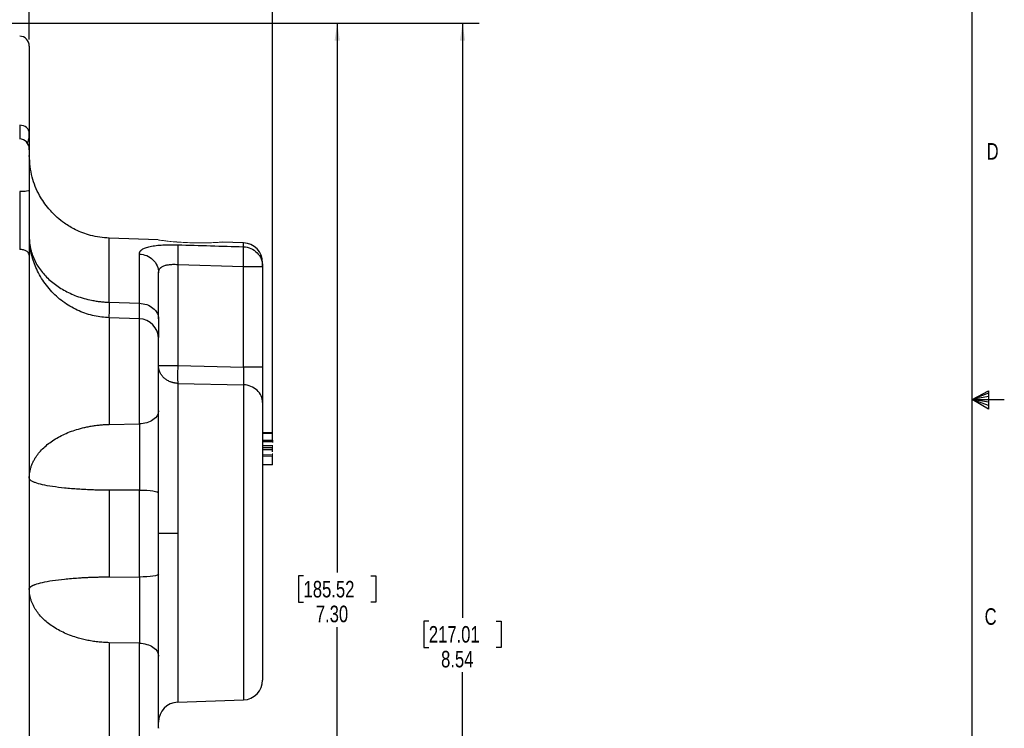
# Model space of a CAD drawing. Header units: inches. Extents: x 0.3 to 34.1, y 0.2 to 21.7.
# Tile 21 of 26: x 26.3 to 33.8, y 8.4 to 13.8. Entities that reach past the tile are written whole.
import ezdxf

# ---------------------------------------------------------------- set-up
doc = ezdxf.new("R2010")
doc.units = ezdxf.units.IN
doc.header["$MEASUREMENT"] = 0
doc.layers.add('SLD-0', color=7, linetype='Continuous', lineweight=25)
doc.styles.add('SLDTEXTSTYLE0', font='TXT', dxfattribs={"width": 0.75})
doc.dimstyles.new('SLDDIMSTYLE0', dxfattribs={"dimtxt": 0.125, "dimasz": 0.13, "dimexe": 0, "dimexo": 0.0625, "dimgap": 0.03125, "dimtad": 0, "dimtih": 1, "dimtoh": 1, "dimlfac": 0.8, "dimrnd": 1e-09, "dimzin": 12, "dimdsep": 46, "dimtxsty": 'SLDTEXTSTYLE0', "dimsah": 1, "dimcen": 0.09, "dimadec": 0, "dimazin": 3, "dimtfac": 1, "dimtofl": 0, "dimtmove": 0, "dimatfit": 3, "dimfxl": 1, "dimfrac": 2, "dimtolj": 1, "dimtzin": 12, "dimarcsym": 0})
doc.dimstyles.new('SLDDIMSTYLE1', dxfattribs={"dimtxt": 0.125, "dimasz": 0.13, "dimexe": 0, "dimexo": 0.0625, "dimgap": 0.03125, "dimtad": 0, "dimtih": 1, "dimtoh": 1, "dimlfac": 0.8, "dimrnd": 1e-09, "dimzin": 4, "dimdsep": 46, "dimtxsty": 'SLDTEXTSTYLE0', "dimsah": 1, "dimcen": 0.09, "dimadec": 0, "dimazin": 1, "dimtfac": 1, "dimtofl": 0, "dimtmove": 0, "dimatfit": 3, "dimfxl": 1, "dimfrac": 2, "dimtolj": 1, "dimtzin": 12, "dimarcsym": 0})

# ---------------------------------------------------------------- blocks, each defined once
blk = doc.blocks.new('_D_8')
at = {"layer": 'SLD-0'}
for p, q in [((24.2268, 14.8227), (24.1887, 14.8227)), ((24.1887, 14.8227), (24.1887, 14.6242)), ((24.6424, 14.8227), (24.6805, 14.8227)), ((24.6805, 14.8227), (24.6805, 14.6242)), ((26.4118, 13.627), (26.4118, 14.7676)), ((22.0652, 14.6426), (24.0791, 14.6426)), ((26.4118, 14.6426), (24.7901, 14.6426)), ((24.1887, 14.6242), (24.2268, 14.6242)), ((24.6805, 14.6242), (24.6424, 14.6242))]:
    blk.add_line(p, q, dxfattribs=at)
for points in [[(22.0652, 14.6426), (22.1952, 14.6226), (22.1952, 14.6626)], [(26.4118, 14.6426), (26.2818, 14.6626), (26.2818, 14.6226)]]:
    blk.add_solid(points, dxfattribs=at)
at = {"layer": 'SLD-0', "char_height": 0.125, "attachment_point": 1, "style": 'SLDTEXTSTYLE0'}
for s, insert in [('88.32', (24.2268, 14.7854)), ('3.48', (24.273, 14.5984))]:
    blk.add_mtext(s, dxfattribs=dict(at, insert=insert))
blk = doc.blocks.new('_D_9')
at = {"layer": 'SLD-0'}
for p, q in [((24.1806, 15.5964), (24.1425, 15.5964)), ((24.1425, 15.5964), (24.1425, 15.3979)), ((24.6886, 15.5964), (24.7267, 15.5964)), ((24.7267, 15.5964), (24.7267, 15.3979)), ((28.2468, 10.6386), (28.2468, 15.5413)), ((22.0652, 15.4163), (24.0329, 15.4163)), ((24.1425, 15.3979), (24.1806, 15.3979)), ((24.7267, 15.3979), (24.6886, 15.3979)), ((28.2468, 15.4163), (24.8363, 15.4163))]:
    blk.add_line(p, q, dxfattribs=at)
for points in [[(22.0652, 15.4163), (22.1952, 15.3963), (22.1952, 15.4363)], [(28.2468, 15.4163), (28.1168, 15.4363), (28.1168, 15.3963)]]:
    blk.add_solid(points, dxfattribs=at)
at = {"layer": 'SLD-0', "char_height": 0.125, "attachment_point": 1, "style": 'SLDTEXTSTYLE0'}
for s, insert in [('125.61', (24.1806, 15.5591)), ('4.95', (24.273, 15.3721))]:
    blk.add_mtext(s, dxfattribs=dict(at, insert=insert))
blk = doc.blocks.new('_D_10')
at = {"layer": 'SLD-0'}
for p, q in [((23.2396, 13.7484), (28.8595, 13.7484)), ((28.7345, 13.7484), (28.7345, 9.6052)), ((28.4805, 9.5798), (28.4424, 9.5798)), ((28.4424, 9.5798), (28.4424, 9.3814)), ((28.9885, 9.5798), (29.0266, 9.5798)), ((29.0266, 9.5798), (29.0266, 9.3814)), ((28.4424, 9.3814), (28.4805, 9.3814)), ((29.0266, 9.3814), (28.9885, 9.3814)), ((28.7345, 4.6187), (28.7345, 9.1944)), ((26.2937, 4.6187), (28.8595, 4.6187))]:
    blk.add_line(p, q, dxfattribs=at)
for points in [[(28.7345, 13.7484), (28.7145, 13.6184), (28.7545, 13.6184)], [(28.7345, 4.6187), (28.7545, 4.7487), (28.7145, 4.7487)]]:
    blk.add_solid(points, dxfattribs=at)
at = {"layer": 'SLD-0', "char_height": 0.125, "attachment_point": 1, "style": 'SLDTEXTSTYLE0'}
for s, insert in [('185.52', (28.4805, 9.5425)), ('7.30', (28.5729, 9.3555))]:
    blk.add_mtext(s, dxfattribs=dict(at, insert=insert))
blk = doc.blocks.new('_D_11')
at = {"layer": 'SLD-0'}
for p, q in [((23.2396, 13.7484), (29.8044, 13.7484)), ((29.6794, 13.7484), (29.6794, 9.2643)), ((29.4254, 9.2389), (29.3873, 9.2389)), ((29.3873, 9.2389), (29.3873, 9.0405)), ((29.9334, 9.2389), (29.9715, 9.2389)), ((29.9715, 9.2389), (29.9715, 9.0405)), ((29.3873, 9.0405), (29.4254, 9.0405)), ((29.9715, 9.0405), (29.9334, 9.0405)), ((29.6794, 3.0687), (29.6794, 8.8534)), ((22.4624, 3.0687), (29.8044, 3.0687))]:
    blk.add_line(p, q, dxfattribs=at)
for points in [[(29.6794, 13.7484), (29.6594, 13.6184), (29.6994, 13.6184)], [(29.6794, 3.0687), (29.6994, 3.1987), (29.6594, 3.1987)]]:
    blk.add_solid(points, dxfattribs=at)
at = {"layer": 'SLD-0', "char_height": 0.125, "attachment_point": 1, "style": 'SLDTEXTSTYLE0'}
for s, insert in [('217.01', (29.4254, 9.2016)), ('8.54', (29.5178, 9.0146))]:
    blk.add_mtext(s, dxfattribs=dict(at, insert=insert))

msp = doc.modelspace()

# ---------------------------------------------------------------- linework, layer by layer
at = {"color": 7, "linetype": 'Continuous', "lineweight": 25}
for p, q in [((26.4118, 12.8013), (26.4118, 12.4882)), ((26.4118, 12.1336), (26.4141, 12.1083)), ((27.3831, 12.1145), (27.015, 12.1273)), ((28.027, 12.092), (27.8656, 12.0976)), ((27.242, 11.6365), (27.242, 12.0081)), ((27.5315, 11.9299), (27.5315, 11.1659)), ((27.5315, 11.9299), (28.027, 11.9152)), ((28.027, 11.1553), (28.027, 11.9152)), ((28.027, 11.9152), (28.1718, 11.9152)), ((28.1718, 11.9152), (28.1718, 11.1553)), ((27.015, 11.6444), (27.242, 11.6365)), ((27.242, 11.5195), (27.0148, 11.5274)), ((27.5315, 11.1659), (28.027, 11.1553)), ((27.015, 11.0394), (27.015, 10.7229)), ((27.5315, 11.0324), (28.027, 11.0213)), ((27.015, 10.7229), (27.242, 10.7268)), ((28.2468, 10.659), (28.1718, 10.659)), ((28.1718, 10.6579), (28.2468, 10.6579)), ((28.2468, 10.6575), (28.1718, 10.6575)), ((28.1718, 10.6571), (28.2468, 10.6571)), ((28.1718, 10.6039), (28.2468, 10.6039)), ((28.2468, 10.5921), (28.1718, 10.5921)), ((28.1718, 10.5503), (28.2468, 10.5503)), ((28.2468, 10.53), (28.1718, 10.53)), ((28.2468, 10.4185), (28.1718, 10.4185)), ((27.242, 10.2277), (27.015, 10.2261)), ((27.015, 10.2261), (27.015, 9.5728)), ((27.242, 9.5712), (27.242, 10.2277)), ((27.5315, 9.8994), (27.3868, 9.8994)), ((27.015, 9.5728), (27.242, 9.5712)), ((27.015, 9.076), (27.015, 8.7594)), ((27.242, 9.0721), (27.015, 9.076)), ((27.5315, 8.6271), (28.027, 8.6444))]:
    msp.add_line(p, q, dxfattribs=at)
at = {"color": 8, "linetype": 'Continuous', "lineweight": 25}
for p, q in [((27.015, 11.6444), (27.015, 12.1273)), ((28.027, 12.0632), (28.027, 12.092)), ((27.242, 10.7268), (27.242, 11.5195)), ((28.027, 11.0213), (28.027, 8.6444)), ((27.5315, 9.8994), (27.5315, 8.6271)), ((27.242, 8.2794), (27.242, 9.0721))]:
    msp.add_line(p, q, dxfattribs=at)
at = {"color": 144, "linetype": 'Continuous', "lineweight": 18}
for p, q in [((27.4404, 12.1069), (27.4818, 12.1023)), ((27.3867, 10.7957), (27.3867, 10.8091)), ((28.1718, 10.5635), (28.2468, 10.5635)), ((28.2468, 10.5466), (28.1718, 10.5466)), ((28.1718, 10.4935), (28.2468, 10.4935)), ((28.2468, 10.4821), (28.1718, 10.4821))]:
    msp.add_line(p, q, dxfattribs=at)
at = {"color": 7, "linetype": 'Continuous', "lineweight": 25}
for centre, radius, start, end in [((26.3368, 13.577), 0.075, 0, 88), ((26.3368, 12.8013), 0.075, 360, 88), ((28.0218, 11.9421), 0.15, 0, 88), ((27.2368, 11.3696), 0.15, 0, 88), ((28.0218, 8.7943), 0.15, 272, 0), ((27.5368, 8.4772), 0.15, 92, 180)]:
    msp.add_arc(centre, radius, start, end, dxfattribs=at)
for points, knots in [([(26.4118, 13.577), (26.4118, 13.577), (26.4118, 13.5769), (26.4118, 13.576), (26.4118, 13.5747), (26.4118, 13.5729), (26.4118, 13.5705), (26.4118, 13.5675), (26.4118, 13.5641), (26.4118, 13.5601), (26.4118, 13.5556), (26.4118, 13.5505), (26.4118, 13.5449), (26.4118, 13.5388), (26.4118, 13.5202), (26.4118, 13.4806), (26.4118, 13.4046), (26.4118, 13.309), (26.4118, 13.2222), (26.4118, 13.1569), (26.4118, 13.1206), (26.4118, 13.083), (26.4118, 13.044), (26.4118, 13.0036), (26.4118, 12.9619), (26.4118, 12.933), (26.4118, 12.9185)], [0, 0, 0, 0, 0.0198355, 0.0396558, 0.0594637, 0.0792621, 0.0990539, 0.118842, 0.1386291, 0.1584183, 0.1782123, 0.1980142, 0.2178266, 0.2376525, 0.2574948, 0.3846424, 0.5118137, 0.6359597, 0.7601291, 0.7944278, 0.8286913, 0.8629343, 0.8971718, 0.9314187, 0.9656898, 1, 1, 1, 1]), ([(26.3971, 12.8506), (26.3988, 12.8516), (26.4036, 12.8542), (26.4079, 12.8733), (26.4113, 12.8955), (26.4116, 12.911), (26.4118, 12.9177)], [0, 0, 0, 0, 0.198627, 0.556534, 0.807639, 1, 1, 1, 1]), ([(26.4118, 12.9185), (26.4118, 12.9151), (26.4118, 12.9081), (26.4118, 12.8983), (26.4118, 12.8888), (26.4118, 12.8797), (26.4118, 12.8711), (26.4118, 12.8629), (26.4118, 12.8486), (26.4118, 12.8305), (26.4118, 12.8123), (26.4118, 12.7999), (26.4118, 12.7945), (26.4118, 12.7931), (26.4118, 12.7935), (26.4118, 12.7953), (26.4118, 12.7978), (26.4118, 12.799)], [0, 0, 0, 0, 0.035769, 0.071481, 0.10716, 0.142832, 0.17852, 0.214249, 0.250044, 0.375015, 0.499969, 0.624917, 0.749966, 0.812667, 0.875152, 0.937552, 1, 1, 1, 1]), ([(27.015, 12.1273), (26.9674, 12.1321), (26.8792, 12.141), (26.7661, 12.1853), (26.6831, 12.2344), (26.6156, 12.2878), (26.5494, 12.3558), (26.4814, 12.4555), (26.4241, 12.5913), (26.4161, 12.6963), (26.4118, 12.7519)], [0, 0, 0, 0, 0.149019, 0.276481, 0.376209, 0.450173, 0.545332, 0.672101, 0.826366, 1, 1, 1, 1]), ([(26.3394, 12.4786), (26.3395, 12.425), (26.3395, 12.3698), (26.3396, 12.2672), (26.3396, 12.2197), (26.3395, 12.1452), (26.3395, 12.1173), (26.3395, 12.074), (26.3394, 12.0578), (26.3394, 12.0422)], [-1.040161, -1.040161, -1.040161, -1.040161, -0.910141, -0.910141, -0.702109, -0.702109, -0.369257, -0.369257, 0, 0, 0, 0]), ([(26.4118, 12.4882), (26.4118, 12.4821), (26.4118, 12.47), (26.4118, 12.4517), (26.4118, 12.4334), (26.4118, 12.415), (26.4118, 12.3967), (26.4118, 12.3782), (26.4118, 12.3445), (26.4118, 12.2956), (26.4118, 12.2325), (26.4118, 12.1706), (26.4118, 12.1207), (26.4118, 12.082), (26.4118, 12.0537), (26.4118, 12.026), (26.4118, 12.0083), (26.4118, 11.9994)], [0, 0, 0, 0, 0.035675, 0.071324, 0.106972, 0.142644, 0.178364, 0.214157, 0.250048, 0.374993, 0.500045, 0.624895, 0.74997, 0.812525, 0.87496, 0.937407, 1, 1, 1, 1]), ([(26.4118, 12.1336), (26.4118, 12.1292), (26.4119, 12.1203), (26.4127, 12.107), (26.4138, 12.0937), (26.4154, 12.0805), (26.4175, 12.0672), (26.42, 12.0541), (26.423, 12.0409), (26.4294, 12.0167), (26.4416, 11.9817), (26.4693, 11.9248), (26.5151, 11.8593), (26.5859, 11.7908), (26.671, 11.7336), (26.7529, 11.6958), (26.8243, 11.6724), (26.8735, 11.6606), (26.915, 11.6533), (26.9481, 11.6489), (26.9814, 11.6458), (27.0038, 11.6449), (27.015, 11.6444)], [0, 0, 0, 0, 0.017755, 0.035489, 0.053208, 0.07092, 0.088635, 0.10636, 0.124108, 0.141888, 0.205198, 0.268496, 0.385079, 0.501733, 0.618083, 0.734368, 0.797179, 0.859999, 0.89505, 0.930014, 0.964973, 1, 1, 1, 1]), ([(27.015, 11.5274), (26.9771, 11.5308), (26.8992, 11.5376), (26.7848, 11.576), (26.6754, 11.6368), (26.5789, 11.7202), (26.5138, 11.8052), (26.4732, 11.8794), (26.4411, 11.9552), (26.4174, 12.0415), (26.4145, 12.0938), (26.413, 12.1188)], [0, 0, 0, 0, 0.113796, 0.234, 0.359031, 0.487288, 0.614911, 0.677708, 0.741425, 0.876154, 1, 1, 1, 1]), ([(26.4118, 11.9994), (26.4118, 12.0049), (26.4099, 12.0103), (26.4027, 12.0205), (26.3974, 12.0252), (26.3841, 12.0331), (26.3761, 12.0363), (26.3585, 12.0407), (26.349, 12.042), (26.3394, 12.0422)], [0, 0, 0, 0, 0.25, 0.25, 0.5, 0.5, 0.75, 0.75, 1, 1, 1, 1]), ([(27.242, 12.0081), (27.2421, 12.0096), (27.2422, 12.0125), (27.243, 12.0167), (27.2442, 12.0208), (27.246, 12.0248), (27.2484, 12.0286), (27.2512, 12.0323), (27.2545, 12.0358), (27.2584, 12.0393), (27.2678, 12.0464), (27.2869, 12.056), (27.3226, 12.0659), (27.3665, 12.0729), (27.4076, 12.0762), (27.4402, 12.0776), (27.4625, 12.0782), (27.4852, 12.0784), (27.5082, 12.0782), (27.5238, 12.0778), (27.5315, 12.0776)], [0, 0, 0, 0, 0.029241, 0.058238, 0.08703, 0.115659, 0.144165, 0.17259, 0.200976, 0.229365, 0.257799, 0.385415, 0.511053, 0.635752, 0.75828, 0.807437, 0.855847, 0.903846, 0.951782, 1, 1, 1, 1]), ([(28.027, 12.0632), (28.0462, 12.0625), (28.0653, 12.0582), (28.1003, 12.0428), (28.1163, 12.0317), (28.143, 12.0044), (28.1537, 11.9882), (28.168, 11.9531), (28.1718, 11.9342), (28.1718, 11.9152)], [0, 0, 0, 0, 0.25, 0.25, 0.5, 0.5, 0.75, 0.75, 1, 1, 1, 1]), ([(26.4118, 11.9994), (26.4118, 11.988), (26.4118, 11.9654), (26.4118, 11.9311), (26.4118, 11.8966), (26.4118, 11.8619), (26.4118, 11.8269), (26.4118, 11.7917), (26.4118, 11.7563), (26.4118, 11.7206), (26.4118, 11.6846), (26.4118, 11.6485), (26.4118, 11.6121), (26.4118, 11.5755), (26.4118, 11.4684), (26.4118, 11.2871), (26.4118, 11.024), (26.4118, 10.7522), (26.4118, 10.472), (26.4118, 10.1872), (26.4118, 9.8995), (26.4118, 9.6117), (26.4118, 9.3269), (26.4118, 9.0467), (26.4118, 8.775), (26.4118, 8.5118), (26.4118, 8.3198), (26.4118, 8.1919), (26.4118, 8.1245), (26.4118, 8.0578), (26.4118, 7.992), (26.4118, 7.927), (26.4118, 7.8627), (26.4118, 7.8206), (26.4118, 7.7995)], [0, 0, 0, 0, 0.0092393, 0.0184723, 0.0277, 0.0369236, 0.0461443, 0.0553632, 0.0645816, 0.0738006, 0.0830212, 0.0922448, 0.1014724, 0.1107053, 0.1199445, 0.1820216, 0.2441099, 0.3076878, 0.3712773, 0.4356331, 0.5000007, 0.5643565, 0.6287242, 0.6923019, 0.7558916, 0.8179684, 0.880057, 0.8972075, 0.9143403, 0.9314629, 0.9485827, 0.9657072, 0.9828438, 1, 1, 1, 1]), ([(27.3868, 11.8657), (27.3868, 11.8672), (27.3869, 11.8702), (27.3874, 11.8749), (27.3884, 11.8795), (27.3898, 11.8844), (27.3921, 11.8906), (27.3967, 11.8974), (27.4018, 11.9029), (27.406, 11.9068), (27.4097, 11.91), (27.4169, 11.9145), (27.4269, 11.9189), (27.4387, 11.9227), (27.4475, 11.925), (27.455, 11.9265), (27.463, 11.9279), (27.4746, 11.9293), (27.4884, 11.9302), (27.5011, 11.9306), (27.5156, 11.9306), (27.5253, 11.9302), (27.5315, 11.9299)], [0, 0, 0, 0, 0.0331796, 0.0684669, 0.1074639, 0.1438611, 0.1873246, 0.265488, 0.3294417, 0.3514132, 0.3927045, 0.4383395, 0.5172501, 0.5843515, 0.6392417, 0.6578468, 0.6998375, 0.7603452, 0.8187164, 0.8805613, 0.9229676, 1, 1, 1, 1]), ([(27.3868, 11.5192), (27.3868, 11.5255), (27.3868, 11.5381), (27.3868, 11.5566), (27.3868, 11.5747), (27.3868, 11.5925), (27.3868, 11.6099), (27.3868, 11.6382), (27.3868, 11.6762), (27.3868, 11.7108), (27.3868, 11.7395), (27.3868, 11.7607), (27.3868, 11.7829), (27.3868, 11.8035), (27.3868, 11.8244), (27.3868, 11.8461), (27.3868, 11.8592), (27.3868, 11.8657)], [0, 0, 0, 0, 0.041669, 0.083339, 0.125008, 0.166677, 0.208347, 0.250016, 0.375007, 0.499997, 0.536096, 0.625127, 0.693238, 0.750009, 0.833339, 0.91667, 1, 1, 1, 1]), ([(27.242, 11.6365), (27.2612, 11.6359), (27.2803, 11.6325), (27.3153, 11.6203), (27.3313, 11.6115), (27.358, 11.5899), (27.3687, 11.5771), (27.383, 11.5492), (27.3868, 11.5342), (27.3868, 11.5192)], [0, 0, 0, 0, 0.25, 0.25, 0.5, 0.5, 0.75, 0.75, 1, 1, 1, 1]), ([(27.3868, 11.5192), (27.3868, 11.4869), (27.3868, 11.4248), (27.3868, 11.3931), (27.3868, 11.3779)], [0, 0, 0, 0, 0.519188, 1, 1, 1, 1]), ([(27.3868, 10.8244), (27.3868, 10.8522), (27.3868, 10.9076), (27.3868, 11.0086), (27.3868, 11.1111), (27.3868, 11.2114), (27.3868, 11.2683), (27.3868, 11.2945), (27.3868, 11.3174), (27.3868, 11.3519), (27.3868, 11.3665), (27.3868, 11.3688), (27.3868, 11.3689), (27.3868, 11.3695), (27.3868, 11.3693), (27.3868, 11.3691)], [0, 0, 0, 0, 0.134629, 0.269257, 0.403886, 0.538514, 0.691486, 0.692621, 0.70187, 0.83581, 0.965128, 0.965371, 0.967312, 0.972728, 1, 1, 1, 1]), ([(27.5315, 11.0324), (27.5286, 11.0325), (27.5229, 11.0328), (27.5143, 11.0338), (27.5058, 11.0351), (27.4974, 11.0369), (27.4892, 11.0391), (27.4811, 11.0418), (27.4675, 11.0471), (27.4493, 11.0565), (27.4286, 11.0723), (27.4115, 11.0911), (27.4003, 11.1094), (27.3935, 11.1255), (27.3896, 11.1387), (27.3873, 11.1522), (27.3869, 11.1613), (27.3868, 11.1659)], [0, 0, 0, 0, 0.037753, 0.075295, 0.112691, 0.15003, 0.187418, 0.224976, 0.262825, 0.380298, 0.497778, 0.615702, 0.733635, 0.800487, 0.866763, 0.933145, 1, 1, 1, 1]), ([(27.3868, 11.1659), (27.3868, 11.1659), (27.387, 11.1659), (27.3877, 11.1659), (27.389, 11.1659), (27.3908, 11.1659), (27.393, 11.1659), (27.3958, 11.1659), (27.4014, 11.1659), (27.4115, 11.1659), (27.4286, 11.1659), (27.4493, 11.1659), (27.4694, 11.1659), (27.487, 11.1659), (27.5016, 11.1659), (27.5164, 11.1659), (27.5265, 11.1659), (27.5315, 11.1659)], [0, 0, 0, 0, 0.038267, 0.076379, 0.114331, 0.152192, 0.190074, 0.228111, 0.266438, 0.384362, 0.502295, 0.619766, 0.737247, 0.803263, 0.868669, 0.934087, 1, 1, 1, 1]), ([(27.5315, 11.1659), (27.531, 11.1385), (27.5303, 11.0836), (27.531, 11.0449), (27.5315, 11.0324)], [0.0000272, 0.0000272, 0.0000272, 0.0000272, 0.4999999, 0.9999728, 0.9999728, 0.9999728, 0.9999728]), ([(28.027, 11.1553), (28.0274, 11.1357), (28.0277, 11.116), (28.028, 11.0816), (28.028, 11.0664), (28.0277, 11.0454), (28.0276, 11.0381), (28.0273, 11.0279), (28.0272, 11.0243), (28.027, 11.0213)], [-0.6698893, -0.6698893, -0.6698893, -0.6698893, -0.5861531, -0.5861531, -0.4521753, -0.4521753, -0.2378107, -0.2378107, 0, 0, 0, 0]), ([(28.1718, 11.1553), (28.1718, 11.1513), (28.1718, 11.1434), (28.1718, 11.1317), (28.1718, 11.1199), (28.1718, 11.1082), (28.1718, 11.0966), (28.1718, 11.085), (28.1718, 11.064), (28.1718, 11.0342), (28.1718, 10.9974), (28.1718, 10.9636), (28.1718, 10.9385), (28.1718, 10.9205), (28.1718, 10.9082), (28.1718, 10.8969), (28.1718, 10.8905), (28.1718, 10.8873)], [0, 0, 0, 0, 0.035672, 0.071263, 0.106827, 0.142422, 0.178101, 0.213922, 0.249937, 0.374589, 0.499701, 0.624737, 0.74957, 0.812312, 0.874764, 0.937226, 1, 1, 1, 1]), ([(27.5315, 11.0324), (27.5315, 11.0072), (27.5315, 10.9783), (27.5315, 10.9133), (27.5315, 10.8771), (27.5315, 10.7979), (27.5315, 10.755), (27.5315, 10.6633), (27.5315, 10.6145), (27.5315, 10.5126), (27.5315, 10.4595), (27.5315, 10.3504), (27.5315, 10.2944), (27.5315, 10.1815), (27.5315, 10.1245), (27.5315, 10.0112), (27.5315, 9.9548), (27.5315, 9.8994)], [0, 0, 0, 0, 0.125, 0.125, 0.25, 0.25, 0.375, 0.375, 0.5, 0.5, 0.625, 0.625, 0.75, 0.75, 0.875, 0.875, 1, 1, 1, 1]), ([(28.1718, 10.8873), (28.1718, 10.9044), (28.168, 10.9216), (28.1537, 10.9534), (28.143, 10.9681), (28.1163, 10.9927), (28.1003, 11.0028), (28.0653, 11.0167), (28.0462, 11.0207), (28.027, 11.0213)], [0, 0, 0, 0, 0.25, 0.25, 0.5, 0.5, 0.75, 0.75, 1, 1, 1, 1]), ([(28.1718, 10.8873), (28.1718, 10.8836), (28.1718, 10.8764), (28.1718, 10.8649), (28.1718, 10.853), (28.1718, 10.8406), (28.1718, 10.8278), (28.1718, 10.8053), (28.1718, 10.7713), (28.1718, 10.7231), (28.1718, 10.6707), (28.1718, 10.5945), (28.1718, 10.4896), (28.1718, 10.3743), (28.1718, 10.2772), (28.1718, 10.2028), (28.1718, 10.1272), (28.1718, 10.0638), (28.1718, 10.013), (28.1718, 9.9752), (28.1718, 9.9373), (28.1718, 9.9121), (28.1718, 9.8994)], [0, 0, 0, 0, 0.0196793, 0.0393343, 0.0589743, 0.0786086, 0.0982464, 0.117897, 0.178868, 0.2397637, 0.302305, 0.3648246, 0.4920561, 0.6205091, 0.6847298, 0.7489933, 0.8124399, 0.8758022, 0.9069127, 0.937958, 0.9689749, 1, 1, 1, 1]), ([(27.3868, 10.2055), (27.3868, 10.2099), (27.3868, 10.2195), (27.3868, 10.2352), (27.3868, 10.2546), (27.3868, 10.2765), (27.3868, 10.3016), (27.3868, 10.3332), (27.3868, 10.3662), (27.3868, 10.3992), (27.3868, 10.4268), (27.3868, 10.4505), (27.3868, 10.4732), (27.3868, 10.5003), (27.3868, 10.5485), (27.3868, 10.6008), (27.3868, 10.6513), (27.3868, 10.6883), (27.3868, 10.7195), (27.3868, 10.7428), (27.3868, 10.7646), (27.3868, 10.7915), (27.3868, 10.8127), (27.3868, 10.8244)], [0, 0, 0, 0, 0.0201242, 0.0435932, 0.0712894, 0.1082343, 0.142954, 0.1848695, 0.2506494, 0.292173, 0.3343226, 0.376125, 0.4007073, 0.4386357, 0.5010398, 0.6257278, 0.6881484, 0.7505745, 0.8129888, 0.8504832, 0.8753804, 0.9312821, 1, 1, 1, 1]), ([(26.4118, 10.3176), (26.4118, 10.3217), (26.412, 10.3298), (26.4128, 10.3419), (26.4142, 10.3539), (26.4161, 10.3658), (26.4186, 10.3776), (26.4215, 10.3894), (26.4251, 10.4011), (26.4291, 10.4127), (26.4337, 10.4242), (26.4387, 10.4357), (26.4444, 10.447), (26.4505, 10.4583), (26.4694, 10.49), (26.5094, 10.5399), (26.5844, 10.601), (26.6761, 10.6519), (26.7561, 10.6812), (26.8141, 10.6967), (26.8464, 10.7041), (26.8791, 10.7102), (26.9123, 10.7152), (26.9461, 10.719), (26.9803, 10.7217), (27.0034, 10.7225), (27.015, 10.7229)], [0, 0, 0, 0, 0.01954, 0.038971, 0.058299, 0.07754, 0.096719, 0.115858, 0.134977, 0.154095, 0.173228, 0.19239, 0.211596, 0.230859, 0.250192, 0.375078, 0.500011, 0.624936, 0.74983, 0.785592, 0.821172, 0.856663, 0.892168, 0.927819, 0.963698, 1, 1, 1, 1]), ([(27.242, 10.7268), (27.2423, 10.6789), (27.2424, 10.6245), (27.2426, 10.5139), (27.2426, 10.4586), (27.2424, 10.3662), (27.2423, 10.3301), (27.2422, 10.2719), (27.2421, 10.2497), (27.242, 10.2277)], [-1.34419, -1.34419, -1.34419, -1.34419, -1.176166, -1.176166, -0.907328, -0.907328, -0.477187, -0.477187, 0, 0, 0, 0]), ([(28.2468, 10.6039), (28.2468, 10.6073), (28.2468, 10.6129), (28.2468, 10.6248), (28.2468, 10.6313), (28.2468, 10.6428), (28.2468, 10.6479), (28.2468, 10.655), (28.2468, 10.6571), (28.2468, 10.6571)], [0, 0, 0, 0, 0.25, 0.25, 0.5, 0.5, 0.75, 0.75, 1, 1, 1, 1]), ([(28.2468, 10.6039), (28.2468, 10.6032), (28.2468, 10.6017), (28.2468, 10.5996), (28.2468, 10.597), (28.2468, 10.5942), (28.2468, 10.5913), (28.2468, 10.5888), (28.2468, 10.5868), (28.2468, 10.5854), (28.2468, 10.5852), (28.2468, 10.5851)], [0, 0, 0, 0, 0.076529, 0.159705, 0.251547, 0.384427, 0.528398, 0.663361, 0.792187, 0.906579, 1, 1, 1, 1]), ([(28.2468, 10.5635), (28.2468, 10.5637), (28.2468, 10.564), (28.2468, 10.5655), (28.2468, 10.5663)], [0, 0, 0, 0, 0.4883414, 1, 1, 1, 1]), ([(28.2468, 10.516), (28.2468, 10.5168), (28.2468, 10.5219), (28.2468, 10.5267), (28.2468, 10.5307), (28.2468, 10.5311), (28.2468, 10.5313)], [0, 0, 0, 0, 0.0863177, 0.5633454, 0.7922252, 1, 1, 1, 1]), ([(28.2468, 10.4185), (28.2468, 10.4185), (28.2468, 10.4214), (28.2468, 10.4307), (28.2468, 10.4371), (28.2468, 10.4514), (28.2468, 10.4592), (28.2468, 10.473), (28.2468, 10.4791), (28.2468, 10.4821)], [0, 0, 0, 0, 0.25, 0.25, 0.5, 0.5, 0.75, 0.75, 1, 1, 1, 1]), ([(27.015, 10.2261), (27.0068, 10.2261), (26.9906, 10.2263), (26.9665, 10.2266), (26.9427, 10.227), (26.9191, 10.2276), (26.8957, 10.2283), (26.8726, 10.2292), (26.8497, 10.2302), (26.827, 10.2313), (26.8046, 10.2325), (26.7531, 10.2357), (26.6761, 10.2421), (26.5844, 10.2536), (26.5094, 10.2674), (26.4669, 10.2794), (26.445, 10.288), (26.4348, 10.2928), (26.4265, 10.2976), (26.42, 10.3026), (26.4153, 10.3075), (26.4124, 10.3126), (26.412, 10.3159), (26.4118, 10.3176)], [0, 0, 0, 0, 0.02546, 0.050686, 0.075759, 0.100713, 0.125589, 0.150435, 0.175282, 0.200168, 0.225125, 0.250188, 0.375085, 0.500008, 0.624966, 0.749829, 0.785695, 0.82135, 0.856882, 0.89239, 0.927994, 0.963827, 1, 1, 1, 1]), ([(28.1718, 9.8994), (28.1718, 9.8526), (28.1718, 9.7593), (28.1718, 9.6221), (28.1718, 9.4653), (28.1718, 9.2931), (28.1718, 9.1189), (28.1718, 8.9988), (28.1718, 8.9216), (28.1718, 8.8594), (28.1718, 8.8059), (28.1718, 8.7981), (28.1718, 8.7943)], [0, 0, 0, 0, 0.080964, 0.161398, 0.241087, 0.365689, 0.494445, 0.624647, 0.689312, 0.753974, 0.879715, 1, 1, 1, 1]), ([(27.3868, 8.9744), (27.3868, 8.9793), (27.3868, 8.9888), (27.3868, 9.0028), (27.3868, 9.016), (27.3868, 9.0283), (27.3868, 9.0407), (27.3868, 9.056), (27.3868, 9.0794), (27.3868, 9.1106), (27.3868, 9.1383), (27.3868, 9.1571), (27.3868, 9.1697), (27.3868, 9.2047), (27.3868, 9.2504), (27.3868, 9.3039), (27.3868, 9.3344), (27.3868, 9.3549), (27.3868, 9.3686), (27.3868, 9.3927), (27.3868, 9.4252), (27.3868, 9.455), (27.3868, 9.4789), (27.3868, 9.4988), (27.3868, 9.5192), (27.3868, 9.539), (27.3868, 9.5565), (27.3868, 9.5756), (27.3868, 9.5873), (27.3868, 9.5934)], [0, 0, 0, 0, 0.0289812, 0.0559816, 0.0809397, 0.1038244, 0.12463, 0.1495207, 0.1870203, 0.2494335, 0.3118583, 0.3276573, 0.3430739, 0.3742836, 0.4989692, 0.561372, 0.6238771, 0.639528, 0.65519, 0.6865486, 0.7493502, 0.8026875, 0.8211965, 0.8570628, 0.8928678, 0.9132178, 0.9465205, 0.9724744, 1, 1, 1, 1]), ([(26.4118, 9.4812), (26.4118, 9.4822), (26.412, 9.484), (26.4128, 9.4867), (26.4142, 9.4894), (26.4161, 9.4921), (26.4186, 9.4948), (26.4215, 9.4975), (26.425, 9.5001), (26.4291, 9.5027), (26.4337, 9.5053), (26.4387, 9.5079), (26.4444, 9.5105), (26.4505, 9.513), (26.4694, 9.5202), (26.5094, 9.5315), (26.5844, 9.5453), (26.6761, 9.5568), (26.7549, 9.5633), (26.8102, 9.5667), (26.8383, 9.5682), (26.8668, 9.5695), (26.8957, 9.5705), (26.9249, 9.5714), (26.9546, 9.5721), (26.9846, 9.5726), (27.0048, 9.5727), (27.015, 9.5728)], [0, 0, 0, 0, 0.019525, 0.038943, 0.058263, 0.077501, 0.096678, 0.115816, 0.134936, 0.154055, 0.173191, 0.192358, 0.211572, 0.230845, 0.25019, 0.375051, 0.500007, 0.624929, 0.749824, 0.781133, 0.812291, 0.843362, 0.874417, 0.905521, 0.93677, 0.968211, 1, 1, 1, 1]), ([(27.242, 9.5712), (27.2421, 9.5492), (27.2422, 9.5269), (27.2423, 9.4687), (27.2424, 9.4327), (27.2426, 9.3403), (27.2426, 9.285), (27.2424, 9.1743), (27.2423, 9.12), (27.242, 9.0721)], [-1.34419, -1.34419, -1.34419, -1.34419, -0.867002, -0.867002, -0.436862, -0.436862, -0.168024, -0.168024, 0, 0, 0, 0]), ([(27.015, 9.076), (27.0076, 9.0762), (26.9928, 9.0767), (26.9709, 9.078), (26.9491, 9.0797), (26.9276, 9.0819), (26.9063, 9.0846), (26.8852, 9.0878), (26.8642, 9.0914), (26.8435, 9.0956), (26.823, 9.1001), (26.8026, 9.1052), (26.7525, 9.119), (26.6761, 9.147), (26.5844, 9.1979), (26.5094, 9.259), (26.4669, 9.312), (26.445, 9.3501), (26.4349, 9.3713), (26.4265, 9.3928), (26.42, 9.4145), (26.4153, 9.4365), (26.4123, 9.4588), (26.412, 9.4737), (26.4118, 9.4812)], [0, 0, 0, 0, 0.023147, 0.046128, 0.068937, 0.091656, 0.114303, 0.136897, 0.159476, 0.182071, 0.204706, 0.227404, 0.250189, 0.375083, 0.500009, 0.624943, 0.749829, 0.785674, 0.821316, 0.856843, 0.89235, 0.927956, 0.963801, 1, 1, 1, 1]), ([(27.3868, 8.433), (27.3868, 8.4321), (27.3868, 8.4288), (27.3868, 8.4559), (27.3868, 8.5113), (27.3868, 8.5954), (27.3868, 8.6651), (27.3868, 8.7055), (27.3868, 8.7412), (27.3868, 8.8108), (27.3868, 8.8749), (27.3868, 8.9046), (27.3868, 8.9063), (27.3868, 8.9188), (27.3868, 8.9429), (27.3868, 8.9634), (27.3868, 8.9744)], [0, 0, 0, 0, 0.053784, 0.188916, 0.324048, 0.45918, 0.612724, 0.613863, 0.623147, 0.757588, 0.887389, 0.887633, 0.889581, 0.895017, 0.94371, 1, 1, 1, 1])]:
    msp.add_open_spline(points, degree=3, knots=knots, dxfattribs=at)
for points in [[(26.4118, 12.9185), (26.4118, 12.9343), (26.3963, 12.9657), (26.3586, 12.9795), (26.3394, 12.9801)], [(26.4118, 12.4882), (26.4118, 12.4858), (26.3963, 12.4809), (26.3586, 12.4787), (26.3394, 12.4786)], [(27.5315, 12.0776), (27.6967, 12.0728), (27.8619, 12.068), (28.027, 12.0632)], [(27.5315, 12.0776), (27.5326, 12.0717), (27.5337, 12.0347), (27.5326, 11.9649), (27.5315, 11.9299)], [(28.027, 11.9152), (28.0281, 11.9504), (28.0292, 12.0206), (28.0281, 12.0574), (28.027, 12.0632)], [(27.242, 12.0081), (27.2804, 12.0068), (27.3558, 11.9749), (27.3868, 11.9022), (27.3868, 11.8657)], [(28.1718, 11.9152), (28.1718, 11.9331), (28.1718, 11.9421), (28.1718, 11.9421)], [(28.1718, 11.1553), (28.1718, 11.1553), (28.1408, 11.1553), (28.0654, 11.1553), (28.027, 11.1553)], [(27.3868, 10.8244), (27.3868, 10.7994), (27.3558, 10.7496), (27.2804, 10.7277), (27.242, 10.7268)], [(28.2468, 10.53), (28.2468, 10.53), (28.2468, 10.5388), (28.2468, 10.5466)], [(27.242, 10.2277), (27.2804, 10.2275), (27.3558, 10.2225), (27.3868, 10.2112), (27.3868, 10.2055)], [(27.3868, 9.5934), (27.3868, 9.7959), (27.3868, 10.003), (27.3868, 10.2055)], [(27.3868, 9.5934), (27.3868, 9.5877), (27.3558, 9.5764), (27.2804, 9.5714), (27.242, 9.5712)], [(27.242, 9.0721), (27.2804, 9.0712), (27.3558, 9.0493), (27.3868, 8.9994), (27.3868, 8.9744)]]:
    msp.add_open_spline(points, degree=3, dxfattribs=at)
at = {"color": 8, "linetype": 'Continuous', "lineweight": 25}
for points, knots in [([(26.3394, 12.9801), (26.3394, 12.9722), (26.3395, 12.9534), (26.3395, 12.9304), (26.3396, 12.9085), (26.3396, 12.8897), (26.3396, 12.8789), (26.3396, 12.8761), (26.3396, 12.8754)], [0, 0, 0, 0, 0.146691, 0.349311, 0.500952, 0.719163, 0.936115, 1, 1, 1, 1]), ([(27.015, 11.6444), (27.0143, 11.6186), (27.0131, 11.5671), (27.0129, 11.5408), (27.0128, 11.5277)], [0, 0, 0, 0, 0.500239, 1, 1, 1, 1]), ([(27.2425, 11.5191), (27.2425, 11.5278), (27.2425, 11.5436), (27.2423, 11.5841), (27.2421, 11.6182), (27.242, 11.6365)], [0, 0, 0, 0, 0.3637881, 0.6586275, 1, 1, 1, 1]), ([(27.015, 11.5258), (27.015, 11.5263), (27.015, 11.5299), (27.015, 11.514), (27.015, 11.4772), (27.015, 11.4174), (27.015, 11.34), (27.015, 11.2482), (27.015, 11.1464), (27.015, 11.0751), (27.015, 11.0394)], [0, 0, 0, 0, 0.0234386, 0.1629474, 0.3024562, 0.441965, 0.5814737, 0.7209825, 0.8604913, 1, 1, 1, 1]), ([(27.015, 8.7594), (27.015, 8.7238), (27.015, 8.6525), (27.015, 8.5507), (27.015, 8.4589), (27.015, 8.3815), (27.015, 8.3217), (27.015, 8.2849), (27.015, 8.269), (27.015, 8.2726), (27.015, 8.2731)], [0, 0, 0, 0, 0.139424, 0.278848, 0.4182719, 0.5576959, 0.6971199, 0.8365439, 0.9759678, 1, 1, 1, 1])]:
    msp.add_open_spline(points, degree=3, knots=knots, dxfattribs=at)
at = {"color": 144, "linetype": 'Continuous', "lineweight": 18}
for points, knots in [([(27.4818, 12.1023), (27.4674, 12.1039), (27.4385, 12.107), (27.4071, 12.1111), (27.3885, 12.1137), (27.3808, 12.1148), (27.383, 12.1145), (27.3831, 12.1145)], [0, 0, 0, 0, 0.249556, 0.499844, 0.749646, 0.998925, 1, 1, 1, 1]), ([(27.4818, 12.1023), (27.5007, 12.1006), (27.5196, 12.0988), (27.541, 12.0977), (27.541, 12.0977)], [0, 0, 0, 0, 0.999731, 1, 1, 1, 1]), ([(27.8656, 12.0976), (27.8638, 12.0975), (27.8601, 12.0973), (27.8311, 12.0955), (27.7881, 12.0935), (27.7331, 12.0922), (27.6706, 12.0922), (27.6051, 12.094), (27.5398, 12.0975), (27.5011, 12.1007), (27.4818, 12.1023)], [0, 0, 0, 0, 0.124569, 0.249563, 0.374493, 0.499507, 0.624638, 0.74979, 0.874707, 1, 1, 1, 1]), ([(28.2468, 10.5635), (28.2468, 10.5635), (28.2468, 10.5634), (28.2468, 10.5629), (28.2468, 10.5615), (28.2468, 10.5589), (28.2468, 10.5554), (28.2468, 10.5526), (28.2468, 10.5496), (28.2468, 10.5475), (28.2468, 10.5466)], [0, 0, 0, 0, 0.089686, 0.182302, 0.279151, 0.551448, 0.678144, 0.797505, 0.905384, 1, 1, 1, 1]), ([(28.2468, 10.5025), (28.2468, 10.5025), (28.2468, 10.5024), (28.2468, 10.5017), (28.2468, 10.5005), (28.2468, 10.4986), (28.2468, 10.4958), (28.2468, 10.4927), (28.2468, 10.4893), (28.2468, 10.4857), (28.2468, 10.4832), (28.2468, 10.4821)], [0, 0, 0, 0, 0.070577, 0.147385, 0.232292, 0.36139, 0.497845, 0.63427, 0.763833, 0.889168, 1, 1, 1, 1])]:
    msp.add_open_spline(points, degree=3, knots=knots, dxfattribs=at)
at = {"layer": 'SLD-0'}
for p, q in [((33.5229, 0.4106), (33.5229, 21.4106)), ((33.5229, 10.9106), (33.6469, 10.9761)), ((33.6469, 10.9577), (33.5229, 10.9106)), ((33.6469, 10.9337), (33.5229, 10.9106)), ((33.6469, 10.9761), (33.6469, 10.8373)), ((33.6469, 10.8914), (33.5229, 10.9106)), ((33.6469, 10.8646), (33.5229, 10.9106)), ((33.6469, 10.8373), (33.5229, 10.9106)), ((33.5229, 10.9106), (33.7659, 10.9106))]:
    msp.add_line(p, q, dxfattribs=at)

# ---------------------------------------------------------------- texts
at = {"color": 7, "linetype": 'Continuous', "lineweight": 0, "char_height": 0.125, "attachment_point": 1, "style": 'SLDTEXTSTYLE0'}
for s, insert in [('D', (33.6323, 12.8451)), ('C', (33.6175, 9.336))]:
    msp.add_mtext(s, dxfattribs=dict(at, insert=insert))

# ---------------------------------------------------------------- dimensions: what is measured, and where the dimension line sits
at = {"layer": 'SLD-0'}
for base, p1, p2, picture, middle in [((26.4118, 14.6426), (22.0652, 15.7827), (26.4118, 13.577), '_D_8', (24.4346, 14.6426)), ((22.0652, 15.4163), (28.2468, 10.5886), (22.0652, 15.7827), '_D_9', (24.4346, 15.4163))]:
    dim = msp.add_linear_dim(base=base, p1=p1, p2=p2, dimstyle='SLDDIMSTYLE0', dxfattribs=at)
    dim.commit()
    dim.dimension.update_dxf_attribs({"geometry": picture, "text_midpoint": middle, "dimtype": 160})
for base, p2, dimstyle, picture, middle in [((29.6794, 3.0687), (22.4124, 3.0687), 'SLDDIMSTYLE0', '_D_11', (29.6794, 9.0589)), ((28.7345, 4.6187), (26.2437, 4.6187), 'SLDDIMSTYLE1', '_D_10', (28.7345, 9.3998))]:
    dim = msp.add_linear_dim(base=base, p1=(23.1896, 13.7484), p2=p2, angle=90, dimstyle=dimstyle, dxfattribs=at)
    dim.commit()
    dim.dimension.update_dxf_attribs({"geometry": picture, "text_midpoint": middle, "dimtype": 160})

doc.saveas('drawing.dxf')
